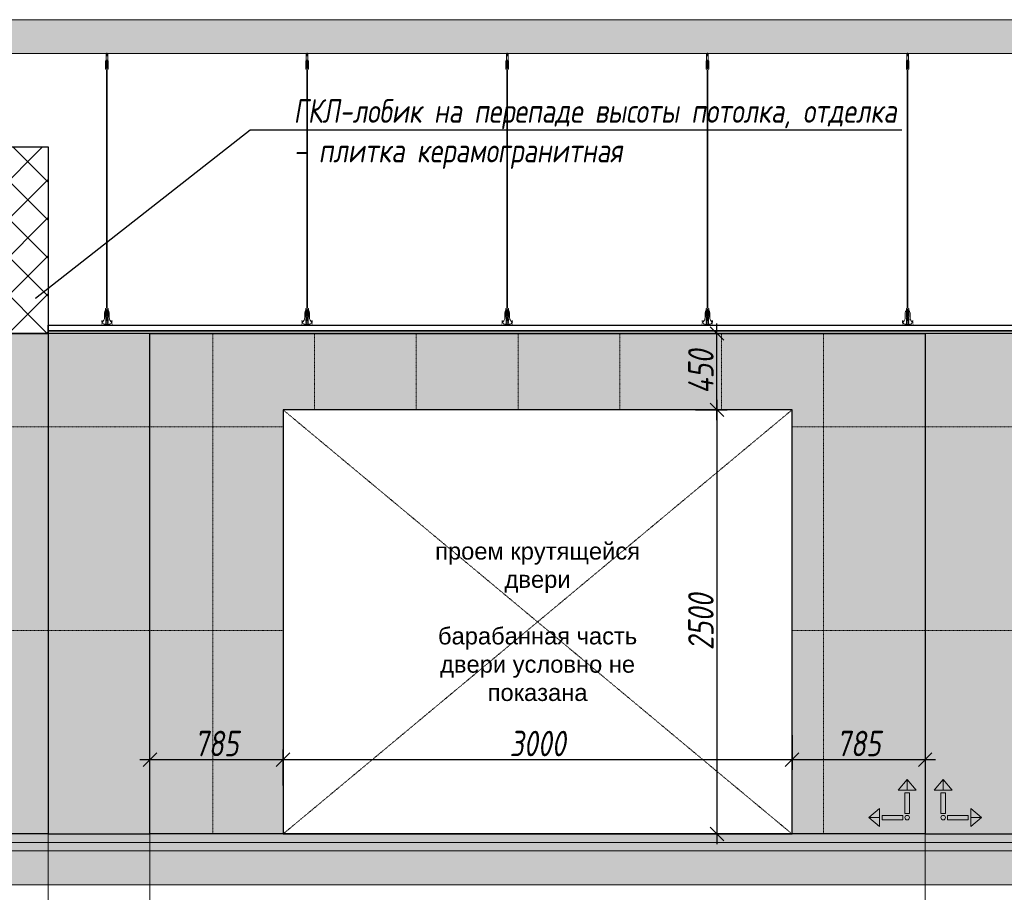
# Model space of a CAD drawing. Header units: millimetres. Extents: x -173851 to 481338, y -267897 to -21875.
# Tile 42 of 256: x -52021 to -46217, y -199290 to -194146. Entities that reach past the tile are written whole.
import ezdxf
from ezdxf import colors
from ezdxf.entities.mleader import LeaderData, LeaderLine
from ezdxf.math import Vec2, Vec3

# ---------------------------------------------------------------- set-up
doc = ezdxf.new("R2010")
doc.units = ezdxf.units.MM
doc.linetypes.add('( Hidden )', pattern=[0.375, 0.25, -0.125])
doc.linetypes.add('DASHDOT', pattern=[25.4, 12.7, -6.35, 0, -6.35])
doc.layers.get('Defpoints').update_dxf_attribs({"color": 31})
for name, color, linetype, lineweight in [('3_RC_Ceiling', 253, 'Continuous', 5), ('A-DETL-GENF', 7, 'Continuous', 5), ('meb', 26, 'Continuous', 15), ('wall_new', 152, 'Continuous', 30)]:
    doc.layers.add(name, color=color, linetype=linetype, lineweight=lineweight)
for name, color, linetype, lineweight, true_color in [('dim_per', 7, 'Continuous', 9, 0x172e00), ('dim_razv', 7, 'DASHDOT', 9, 0x0d1b0d), ('pol', 7, 'Continuous', 15, 0x55666d)]:
    doc.layers.add(name, color=color, linetype=linetype, lineweight=lineweight, true_color=true_color)
doc.styles.add('fl_iso paper', font='isocpeur.ttf', dxfattribs={"width": 0.8, "oblique": 10})
doc.styles.get("Standard").update_dxf_attribs({"font": 'arial.ttf'})
doc.dimstyles.new('In tre 1_50', dxfattribs={"dimtxt": 150, "dimasz": 80, "dimexe": 60, "dimexo": 10, "dimgap": 20, "dimtad": 1, "dimdec": 0, "dimrnd": 5, "dimzin": 0, "dimdsep": 46, "dimtxsty": 'fl_iso paper', "dimblk": 'OBLIQUE', "dimcen": 0, "dimdle": 60, "dimadec": 0, "dimazin": 0, "dimtfac": 1, "dimtdec": 0, "dimtofl": 0, "dimtmove": 1, "dimatfit": 1, "dimfxl": 40, "dimtolj": 1, "dimtzin": 0, "dimarcsym": 1})

# ---------------------------------------------------------------- blocks, each defined once
blk = doc.blocks.new('*U529')
at = {"layer": '3_RC_Ceiling', "ltscale": 20}
for p, q in [((490274.8, -64010.2), (490274.8, -64070.1)), ((490279.8, -64005.3), (490279.8, -64024.4)), ((490284.8, -64010.2), (490284.8, -64070.1)), ((490272.3, -64062.5), (490277.8, -64062.5)), ((490284.8, -64048.3), (490274.8, -64048.3)), ((490284.8, -64070.1), (490274.8, -64070.1)), ((490277.8, -64049.5), (490277.8, -64070.1)), ((490277.8, -64097.8), (490277.8, -64057.1)), ((490281.8, -64049.5), (490281.8, -64070.1)), ((490281.8, -64097.8), (490281.8, -64057)), ((490281.8, -64062.5), (490287.3, -64062.5)), ((490272.3, -64091), (490277.8, -64091)), ((490277.9, -65491.9), (490277.8, -64104.1)), ((490281.8, -64091), (490287.3, -64091)), ((490281.9, -65491.9), (490281.8, -64104.1)), ((490272.4, -65524.1), (490277.9, -65524.1)), ((490277.9, -65511.1), (490277.9, -65482.6)), ((490277.9, -65559.3), (490277.9, -65518.6)), ((490281.9, -65511.1), (490281.9, -65482.6)), ((490281.9, -65559.4), (490281.9, -65518.6)), ((490281.9, -65524.1), (490287.4, -65524.1)), ((490272.4, -65552.6), (490277.9, -65552.6)), ((490285.6, -65568.8), (490274.1, -65568.8)), ((490276.5, -65574.8), (490276.5, -65571.4)), ((490277.9, -65570.9), (490277, -65570.9)), ((490277.9, -65575.3), (490277, -65575.3)), ((490277.4, -65574.8), (490277.3, -65570.9)), ((490277.9, -65574.8), (490277.4, -65574.8)), ((490277.9, -65582.5), (490277.9, -65566.3)), ((490281.9, -65552.6), (490287.4, -65552.6)), ((490281.9, -65582.5), (490281.9, -65566.3)), ((490282.8, -65570.9), (490281.9, -65570.9)), ((490282.4, -65574.8), (490281.9, -65574.8)), ((490282.8, -65575.3), (490281.9, -65575.3)), ((490282.4, -65574.8), (490282.4, -65570.9)), ((490283.3, -65574.8), (490283.3, -65571.4)), ((490274.1, -65586.8), (490274.1, -65597.8)), ((490274.1, -65597.8), (490274.1, -65604.3)), ((490285.6, -65586.8), (490285.6, -65597.8)), ((490285.6, -65597.8), (490285.6, -65604.3))]:
    blk.add_line(p, q, dxfattribs=at)
at = {"layer": '3_RC_Ceiling', "ltscale": 20, "elevation": -5.1}
blk.add_lwpolyline([(490272.3, -64051.8), (490272.3, -64102.6, 0.311691), (490287.3, -64102.6), (490287.3, -64051.8, 0.333333)], format="xyb", close=True, dxfattribs=at)
at = {"layer": '3_RC_Ceiling', "ltscale": 20}
for points in [[(490282, -64057.5, 0.15158), (490281.9, -64057.1, 0.106977), (490281.4, -64056.6, 0.07462), (490280.7, -64056.3, 0.061287), (490279.9, -64056.2, 0.061287), (490279, -64056.3, 0.07462), (490278.3, -64056.6, 0.106977), (490277.8, -64057.1, 0.15158), (490277.7, -64057.5, 0.156429), (490277.8, -64058, 0.106977)], [(490282, -64057.5, -0.164855), (490281.8, -64058, -0.106977)], [(490282, -64097.3, -0.15158), (490281.9, -64097.7, -0.106977), (490281.4, -64098.2, -0.07462), (490280.7, -64098.5, -0.061287), (490279.9, -64098.6, -0.061287), (490279, -64098.5, -0.07462), (490278.3, -64098.2, -0.106977), (490277.8, -64097.7, -0.15158), (490277.7, -64097.3, -0.156429), (490277.8, -64096.8, -0.106977)], [(490281.8, -64096.8, -0.164855), (490282, -64097.3, -0.15158)], [(490287.4, -65524.7, -0.160742), (490293.9, -65538), (490293.9, -65568.4, 0.196304), (490301, -65585.9, -0.186577), (490301.9, -65587.9, 0.403263), (490303.4, -65589.3), (490303.4, -65589.3, 0.315299), (490304.8, -65588.4), (490305, -65587.7, -0.253979), (490306.1, -65586.8, -0.113914), (490306.5, -65586.8, -0.349227), (490307.7, -65588.2), (490307.7, -65590.4, -0.065543), (490307.5, -65591.7), (490306.1, -65596.9, -0.339454), (490296.4, -65604.3), (490263.3, -65604.3, -0.339454), (490253.6, -65596.9), (490252.2, -65591.7, -0.065543), (490252, -65590.4), (490252, -65588.2, -0.349227), (490253.2, -65586.8, -0.113914), (490253.6, -65586.8, -0.253979), (490254.7, -65587.7), (490254.9, -65588.4, 0.315299), (490256.4, -65589.3), (490256.4, -65589.3, 0.403263), (490257.9, -65587.9, -0.186577), (490258.7, -65585.9, 0.196304), (490265.9, -65568.4), (490265.9, -65538, -0.160742), (490272.4, -65524.7)], [(490282, -65519.1, 0.15158), (490281.9, -65518.6, 0.106977), (490281.4, -65518.2, 0.07462), (490280.7, -65517.9, 0.061287), (490279.9, -65517.8, 0.061287), (490279, -65517.9, 0.07462), (490278.3, -65518.2, 0.106977), (490277.8, -65518.6, 0.15158), (490277.7, -65519.1, 0.156429), (490277.9, -65519.6, 0.106977)], [(490282, -65519.1, -0.164855), (490281.9, -65519.6, -0.106977)], [(490282, -65558.9, -0.15158), (490281.9, -65559.3, -0.106977), (490281.4, -65559.8, -0.07462), (490280.7, -65560.1, -0.061287), (490279.9, -65560.2, -0.061287), (490279, -65560.1, -0.07462), (490278.3, -65559.8, -0.106977), (490277.8, -65559.3, -0.15158), (490277.7, -65558.9, -0.156429), (490277.9, -65558.4, -0.106977)], [(490281.9, -65558.4, -0.164855), (490282, -65558.9, -0.15158)], [(490285.6, -65588.8), (490286.4, -65588.8, 0.414214), (490286.9, -65588.3), (490286.9, -65587.3, 0.414214), (490286.4, -65586.8), (490273.4, -65586.8, 0.414214), (490272.9, -65587.3), (490272.9, -65588.3, 0.414214), (490273.4, -65588.8), (490274.1, -65588.8)], [(490285.6, -65595.8), (490286.4, -65595.8, -0.414214), (490286.9, -65596.3), (490286.9, -65597.3, -0.414214), (490286.4, -65597.8), (490273.4, -65597.8, -0.414214), (490272.9, -65597.3), (490272.9, -65596.3, -0.414214), (490273.4, -65595.8), (490274.1, -65595.8)], [(490285.6, -65604.3), (490285.6, -65605.3, -0.414214), (490282.6, -65608.3), (490277.1, -65608.3, -0.414214), (490274.1, -65605.3), (490274.1, -65604.3)]]:
    blk.add_lwpolyline(points, format="xyb", dxfattribs=at)
blk.add_lwpolyline([(490272.4, -65513.4), (490272.4, -65564.2, 0.311691), (490287.4, -65564.2), (490287.4, -65513.4, 0.333333)], format="xyb", close=True, dxfattribs=at)
at = {"layer": '3_RC_Ceiling', "ltscale": 20, "const_width": 2.22}
blk.add_lwpolyline([(490307.6, -65584.7, -1), (490312.1, -65584.7), (490312.1, -65586.3, -0.267949), (490311.4, -65587.5, 0.57735), (490311.4, -65589.9, -0.267949), (490312.1, -65591.1), (490312.1, -65593.7, -0.267949), (490311.4, -65594.9, 0.57735), (490311.4, -65597.3, -0.267949), (490312.1, -65598.5), (490312.1, -65601.2, -0.267949), (490311.4, -65602.4, 0.57735), (490311.4, -65604.8, -0.267949), (490312.1, -65606), (490312.1, -65608.8, -0.414214), (490310.7, -65610.2), (490304.5, -65610.2, -0.247529), (490303.3, -65609.6, 0.247529), (490302.2, -65609), (490298.3, -65609, 0.247529), (490297.1, -65609.6, -0.247529), (490296, -65610.2), (490282.3, -65610.2, -0.267949), (490281.1, -65609.5, 0.57735), (490278.7, -65609.5, -0.267949), (490277.5, -65610.2), (490263.7, -65610.2, -0.247529), (490262.6, -65609.6, 0.247529), (490261.4, -65609), (490257.6, -65609, 0.247529), (490256.4, -65609.6, -0.247529), (490255.3, -65610.2), (490249, -65610.2, -0.414214), (490247.6, -65608.8), (490247.6, -65606, -0.267949), (490248.3, -65604.8, 0.57735), (490248.3, -65602.4, -0.267949), (490247.6, -65601.2), (490247.6, -65598.5, -0.267949), (490248.3, -65597.3, 0.57735), (490248.3, -65594.9, -0.267949), (490247.6, -65593.7), (490247.6, -65591.1, -0.267949), (490248.3, -65589.9, 0.57735), (490248.3, -65587.5, -0.267949), (490247.6, -65586.3), (490247.6, -65584.7, -1), (490252.1, -65584.7, -1)], format="xyb", dxfattribs=at)
at = {"layer": '3_RC_Ceiling', "ltscale": 20, "flags": 128}
blk.add_lwpolyline([(490285.6, -65586.8, -0.414214), (490286.1, -65586.3), (490286.6, -65586.3), (490286.6, -65573.3), (490286.1, -65573.3, -0.414214), (490285.6, -65572.8), (490285.6, -65567.9), (490274.1, -65567.9), (490274.1, -65572.8, -0.414214), (490273.6, -65573.3), (490273.1, -65573.3), (490273.1, -65586.3), (490273.6, -65586.3, -0.414214), (490274.1, -65586.8)], format="xyb", dxfattribs=at)
at = {"layer": '3_RC_Ceiling', "ltscale": 20}
for centre in [(490279.8, -64066.3), (490279.8, -64086.3), (490279.9, -65527.8), (490279.9, -65547.8)]:
    blk.add_circle(centre, 1.6, dxfattribs=at)
for centre, radius, start, end in [((490279.8, -64076.3), 2.8, 131.81165, 228.19115), ((490279.8, -64076.3), 2.8, 131.81165, 228.19115), ((490279.8, -64076.3), 2.8, 48.19102, 131.81165), ((490279.8, -64076.3), 2.8, 311.81178, 48.19102), ((490279.8, -64076.3), 2.8, 228.19115, 311.81178), ((490277, -65571.4), 0.5, 90.0014, 180.0014), ((490277, -65574.8), 0.5, 180.0014, 270.0014), ((490279.9, -65537.8), 2.8, 131.81165, 228.19115), ((490279.9, -65537.8), 2.8, 131.81165, 228.19115), ((490278.4, -65582.5), 0.531, 180.0014, 219.64067), ((490279.9, -65537.8), 2.8, 48.19102, 131.81165), ((490279.9, -65537.8), 2.8, 228.19115, 311.81178), ((490279.1, -65581.9), 1.44, 219.64067, 243.43635), ((490279.6, -65581), 2.48, 243.43635, 258.30048), ((490279.9, -65579.5), 3.99, 258.30048, 270.0014), ((490279.9, -65579.5), 3.99, 270.0014, 281.70232), ((490280.2, -65581), 2.48, 281.70232, 296.56645), ((490280.6, -65581.9), 1.44, 296.56645, 320.36213), ((490279.9, -65537.8), 2.8, 311.81178, 48.19102), ((490281.3, -65582.5), 0.531, 320.36213, 0.0014), ((490282.8, -65571.4), 0.5, 0.0014, 90.0014), ((490282.8, -65574.8), 0.5, 270.0014, 0.0014)]:
    blk.add_arc(centre, radius, start, end, dxfattribs=at)
blk = doc.blocks.new('*U527')
at = {"layer": '3_RC_Ceiling'}
blk.add_blockref('*U529', (-490279.9, 64607.6, 2.5), dxfattribs=at)
blk = doc.blocks.new('*U528')
at = {"color": 0, "linetype": 'ByBlock', "lineweight": -2, "transparency": 16777216}
for p in [(0, 0), (1180, 0), (2360, 0), (3540, 0), (4720, 0)]:
    blk.add_blockref('*U527', p, dxfattribs=at)
blk = doc.blocks.new('*U549')
at = {"layer": 'dim_razv', "color": 253, "ltscale": 0.3, "transparency": 33554687}
blk.add_lwpolyline([(0, -1475), (0, 1475)], dxfattribs=at)
blk = doc.blocks.new('*U550')
at = {"layer": 'dim_razv', "color": 0, "linetype": 'ByBlock', "lineweight": -2, "transparency": 16777216}
blk.add_blockref('*U549', (0, 0), dxfattribs=at)
blk = doc.blocks.new('*U563')
at = {"layer": 'dim_razv', "color": 253, "ltscale": 0.3, "transparency": 33554687}
blk.add_lwpolyline([(0, -1475), (0, 1475)], dxfattribs=at)
blk = doc.blocks.new('*U564')
at = {"layer": 'dim_razv', "color": 0, "linetype": 'ByBlock', "lineweight": -2, "transparency": 16777216}
blk.add_blockref('*U563', (0, 0), dxfattribs=at)
blk = doc.blocks.new('_Oblique')
at = {"color": 0, "linetype": 'ByBlock', "lineweight": -2}
blk.add_line((-0.5, -0.5), (0.5, 0.5), dxfattribs=at)
blk = doc.blocks.new('*D591')
at = {"layer": 'Defpoints', "color": 0, "linetype": 'ByBlock', "transparency": 16777216}
for p in [(-50468.2, -198508.2), (-51253.3, -198671.2), (-50468.2, -198671.2)]:
    blk.add_point(p, dxfattribs=at)
at = {"layer": 'dim_razv', "color": 0, "linetype": 'ByBlock', "lineweight": -2, "transparency": 16777216}
for p, q in [((-51253.3, -198661.2), (-51253.3, -198448.2)), ((-50468.2, -198661.2), (-50468.2, -198448.2)), ((-51313.3, -198508.2), (-50408.2, -198508.2))]:
    blk.add_line(p, q, dxfattribs=at)
at = {"layer": 'dim_razv', "color": 0, "linetype": 'ByBlock', "lineweight": -2, "transparency": 16777216, "xscale": 80, "yscale": 80, "zscale": 80, "rotation": 180}
blk.add_blockref('_Oblique', (-51253.3, -198508.2), dxfattribs=at)
at = {"layer": 'dim_razv', "color": 0, "linetype": 'ByBlock', "lineweight": -2, "transparency": 16777216, "xscale": 80, "yscale": 80, "zscale": 80}
blk.add_blockref('_Oblique', (-50468.2, -198508.2), dxfattribs=at)
at = {"layer": 'dim_razv', "color": 0, "linetype": 'ByBlock', "transparency": 16777216, "insert": (-50860.7, -198413.2), "char_height": 150, "attachment_point": 5, "style": 'fl_iso paper'}
blk.add_mtext('\\A1;785', dxfattribs=at)
blk = doc.blocks.new('*D592')
at = {"layer": 'Defpoints', "color": 0, "linetype": 'ByBlock', "transparency": 16777216}
for p in [(-47468.3, -198353.8), (-47468.3, -198508.2), (-50468.2, -198671.2)]:
    blk.add_point(p, dxfattribs=at)
at = {"layer": 'dim_razv', "color": 0, "linetype": 'ByBlock', "lineweight": -2, "transparency": 16777216}
for p, q in [((-47468.3, -198363.8), (-47468.3, -198568.2)), ((-50468.2, -198661.2), (-50468.2, -198448.2)), ((-50528.2, -198508.2), (-47408.3, -198508.2))]:
    blk.add_line(p, q, dxfattribs=at)
at = {"layer": 'dim_razv', "color": 0, "linetype": 'ByBlock', "lineweight": -2, "transparency": 16777216, "xscale": 80, "yscale": 80, "zscale": 80, "rotation": 180}
blk.add_blockref('_Oblique', (-50468.2, -198508.2), dxfattribs=at)
at = {"layer": 'dim_razv', "color": 0, "linetype": 'ByBlock', "lineweight": -2, "transparency": 16777216, "xscale": 80, "yscale": 80, "zscale": 80}
blk.add_blockref('_Oblique', (-47468.3, -198508.2), dxfattribs=at)
at = {"layer": 'dim_razv', "color": 0, "linetype": 'ByBlock', "transparency": 16777216, "insert": (-48968.2, -198413.2), "char_height": 150, "attachment_point": 5, "style": 'fl_iso paper'}
blk.add_mtext('\\A1;3000', dxfattribs=at)
blk = doc.blocks.new('*D593')
at = {"layer": 'Defpoints', "color": 0, "linetype": 'ByBlock', "transparency": 16777216}
for p in [(-47468.3, -198353.8), (-46683.3, -198336.6), (-46683.3, -198508.2)]:
    blk.add_point(p, dxfattribs=at)
at = {"layer": 'dim_razv', "color": 0, "linetype": 'ByBlock', "lineweight": -2, "transparency": 16777216}
for p, q in [((-47468.3, -198363.8), (-47468.3, -198568.2)), ((-46683.3, -198346.6), (-46683.3, -198568.2)), ((-47528.3, -198508.2), (-46623.3, -198508.2))]:
    blk.add_line(p, q, dxfattribs=at)
at = {"layer": 'dim_razv', "color": 0, "linetype": 'ByBlock', "lineweight": -2, "transparency": 16777216, "xscale": 80, "yscale": 80, "zscale": 80, "rotation": 180}
blk.add_blockref('_Oblique', (-47468.3, -198508.2), dxfattribs=at)
at = {"layer": 'dim_razv', "color": 0, "linetype": 'ByBlock', "lineweight": -2, "transparency": 16777216, "xscale": 80, "yscale": 80, "zscale": 80}
blk.add_blockref('_Oblique', (-46683.3, -198508.2), dxfattribs=at)
at = {"layer": 'dim_razv', "color": 0, "linetype": 'ByBlock', "transparency": 16777216, "insert": (-47075.8, -198413.2), "char_height": 150, "attachment_point": 5, "style": 'fl_iso paper'}
blk.add_mtext('\\A1;785', dxfattribs=at)
blk = doc.blocks.new('*D594')
at = {"layer": 'Defpoints', "color": 0, "linetype": 'ByBlock', "transparency": 16777216}
for p in [(-48048, -196446.3), (-48048, -198946.3), (-47910.7, -198946.3)]:
    blk.add_point(p, dxfattribs=at)
at = {"layer": 'dim_razv', "color": 0, "linetype": 'ByBlock', "lineweight": -2, "transparency": 16777216}
for p, q in [((-47910.7, -196386.3), (-47910.7, -199006.3)), ((-48038, -196446.3), (-47850.7, -196446.3)), ((-48038, -198946.3), (-47850.7, -198946.3))]:
    blk.add_line(p, q, dxfattribs=at)
at = {"layer": 'dim_razv', "color": 0, "linetype": 'ByBlock', "lineweight": -2, "transparency": 16777216, "xscale": 80, "yscale": 80, "zscale": 80}
for p, rotation in [((-47910.7, -196446.3), 90), ((-47910.7, -198946.3), 270)]:
    blk.add_blockref('_Oblique', p, dxfattribs=dict(at, rotation=rotation))
at = {"layer": 'dim_razv', "color": 0, "linetype": 'ByBlock', "transparency": 16777216, "insert": (-48005.7, -197696.3), "char_height": 150, "attachment_point": 5, "rotation": 90, "style": 'fl_iso paper'}
blk.add_mtext('\\A1;2500', dxfattribs=at)
blk = doc.blocks.new('*D595')
at = {"layer": 'Defpoints', "color": 0, "linetype": 'ByBlock', "transparency": 16777216}
for p in [(-48048, -195996.3), (-47910.7, -195996.3), (-48048, -196446.3)]:
    blk.add_point(p, dxfattribs=at)
at = {"layer": 'dim_razv', "color": 0, "linetype": 'ByBlock', "lineweight": -2, "transparency": 16777216}
for p, q in [((-47910.7, -196506.3), (-47910.7, -195936.3)), ((-48038, -195996.3), (-47850.7, -195996.3)), ((-48038, -196446.3), (-47850.7, -196446.3))]:
    blk.add_line(p, q, dxfattribs=at)
at = {"layer": 'dim_razv', "color": 0, "linetype": 'ByBlock', "lineweight": -2, "transparency": 16777216, "xscale": 80, "yscale": 80, "zscale": 80}
for p, rotation in [((-47910.7, -195996.3), 90), ((-47910.7, -196446.3), 270)]:
    blk.add_blockref('_Oblique', p, dxfattribs=dict(at, rotation=rotation))
at = {"layer": 'dim_razv', "color": 0, "linetype": 'ByBlock', "transparency": 16777216, "insert": (-48005.7, -196221.3), "char_height": 150, "attachment_point": 5, "rotation": 90, "style": 'fl_iso paper'}
blk.add_mtext('\\A1;450', dxfattribs=at)
blk = doc.blocks.new('1')
at = {"layer": 'pol', "linetype": 'ByBlock'}
h = blk.add_hatch(color=1, dxfattribs=at)
h.paths.add_polyline_path([(35776.4, 73135.4), (35803.1, 73135.4), (35803.1, 73259), (35776.4, 73259)])
h.paths.add_polyline_path([(35789.8, 73274.6), (35843.2, 73274.6), (35789.8, 73338.2)])
h.paths.add_polyline_path([(35789.8, 73274.6), (35736.3, 73274.6), (35789.8, 73338.2)])
edge = h.paths.add_edge_path()
edge.add_arc((35789.8, 73110.5), 13.4, 0, 360)
h = blk.add_hatch(color=1, dxfattribs=at)
h.paths.add_polyline_path([(35813.3, 73097.1), (35813.3, 73123.9), (35936.9, 73123.9), (35936.9, 73097.1)])
h.paths.add_polyline_path([(35952.5, 73110.5), (35952.5, 73164), (36016.1, 73110.5)])
h.paths.add_polyline_path([(35952.5, 73110.5), (35952.5, 73057), (36016.1, 73110.5)])
at = {"layer": 'pol', "color": 1, "linetype": 'ByBlock'}
for points in [[(35789.8, 73274.6), (35736.3, 73274.6), (35789.8, 73338.2), (35789.8, 73274.6)], [(35789.8, 73274.6), (35843.2, 73274.6), (35789.8, 73338.2), (35789.8, 73274.6)], [(35952.5, 73110.5), (35952.5, 73164), (36016.1, 73110.5), (35952.5, 73110.5)], [(35952.5, 73110.5), (35952.5, 73057), (36016.1, 73110.5), (35952.5, 73110.5)]]:
    blk.add_lwpolyline(points, dxfattribs=at)
for points in [[(35776.4, 73135.4), (35803.1, 73135.4), (35803.1, 73259), (35776.4, 73259)], [(35813.3, 73097.1), (35813.3, 73123.9), (35936.9, 73123.9), (35936.9, 73097.1)]]:
    blk.add_lwpolyline(points, close=True, dxfattribs=at)
blk.add_circle((35789.8, 73110.5), 13.4, dxfattribs=at)

msp = doc.modelspace()

# ---------------------------------------------------------------- hatches: boundary and pattern name
at = {"layer": 'A-DETL-GENF'}
h = msp.add_hatch(dxfattribs=at)
h.set_pattern_fill('ANSI35', color=256, scale=20, style=0)
h.set_pattern_definition([(45, (-175209.13, -201985.72), (-89.80256, 89.80256), []), (45, (-175119.33, -201985.72), (-89.80256, 89.80256), [158.75, -31.75, 0, -31.75])])
h.paths.add_polyline_path([(-55134.9, -194346.3), (-10520.5, -194346.3), (-10520.5, -194146.3), (-55134.9, -194146.3)])
h = msp.add_hatch(dxfattribs=at)
h.set_pattern_fill('AR-CONC', color=256, style=0)
h.set_pattern_definition([(50, (-175209.13, -206787.55), (182.18467, -15.93909), [19.05, -209.55]), (355, (-175209.13, -206787.55), (-35.24342, 191.05685), [15.24, -167.64058]), (100.45144, (-175193.95, -206788.88), (146.94125, 175.11775), [16.19, -178.09024]), (46.1842, (-175209.13, -206736.75), (271.07904, -42.04233), [28.575, -314.325]), (96.63556, (-175186.54, -206740.25), (237.40413, 247.42612), [24.285, -267.1356]), (351.18415, (-175209.13, -206736.75), (237.40413, 247.42612), [22.85997, -251.45973]), (21, (-175183.73, -206749.45), (151.61439, -102.2652), [19.05, -209.55]), (326, (-175183.73, -206749.45), (61.80203, 184.18797), [15.24, -167.64]), (71.45144, (-175171.1, -206757.97), (213.41642, 81.92277), [16.19, -178.08994]), (37.5, (-175209.13, -206787.55), (3.088603, 84.55504), [0, -165.608, 0, -170.18, 0, -168.275]), (7.5, (-175209.13, -206787.55), (66.819663, 100.180575), [0, -97.028, 0, -161.798, 0, -64.135]), (327.5, (-175265.77, -206787.55), (135.590595, -5.728744), [0, -63.5, 0, -198.12, 0, -262.89]), (317.5, (-175291.17, -206787.55), (148.12918, 25.42649), [0, -82.55, 0, -131.572, 0, -186.69])])
h.paths.add_polyline_path([(-55134.9, -198996.3), (-10520.5, -198996.3), (-10520.5, -198946.3), (-55134.9, -198946.3)])
h = msp.add_hatch(dxfattribs=at)
h.set_pattern_fill('ANSI35', color=256, scale=10, style=0)
h.set_pattern_definition([(45, (-175209.13, -206787.55), (-44.90128, 44.90128), []), (45, (-175164.23, -206787.55), (-44.90128, 44.90128), [79.375, -15.875, 0, -15.875])])
h.paths.add_polyline_path([(-10520.5, -199046.3), (-55134.9, -199046.3), (-55134.9, -198996.3), (-10520.5, -198996.3)])
h = msp.add_hatch(dxfattribs=at)
h.set_pattern_fill('ANSI35', color=256, scale=20, style=0)
h.set_pattern_definition([(45, (-175209.13, -206787.55), (-89.80256, 89.80256), []), (45, (-175119.33, -206787.55), (-89.80256, 89.80256), [158.75, -31.75, 0, -31.75])])
h.paths.add_polyline_path([(-55134.9, -199246.3), (-10520.5, -199246.3), (-10520.5, -199046.3), (-55134.9, -199046.3)])
at = {"layer": 'dim_razv', "true_color": 0xffffff, "transparency": 33554687}
h = msp.add_hatch(dxfattribs=at)
h.set_pattern_fill('AR-SAND', scale=3, angle=315)
h.paths.add_polyline_path([(-50468.2, -198946.3), (-47468.3, -198946.3), (-47468.3, -196446.3), (-50468.2, -196446.3)], flags=17)
h.paths.add_polyline_path([(-51253.3, -195996.3), (-46683.3, -195996.3), (-46683.3, -198946.3), (-51253.3, -198946.3)])
h.paths.add_polyline_path([(-51853.3, -198946.3), (-51253.3, -198946.3), (-51253.3, -195996.3), (-51853.3, -195996.3)])
h.paths.add_polyline_path([(-52203.3, -195996.3), (-51853.3, -195996.3), (-51853.3, -198946.3), (-52203.3, -198946.3)])
h.paths.add_polyline_path([(-52603.3, -198946.3), (-52203.3, -198946.3), (-52203.3, -194996.3), (-52603.3, -194996.3)])
h.paths.add_polyline_path([(-54053.3, -194996.3), (-52603.3, -194996.3), (-52603.3, -198946.3), (-54053.3, -198946.3)])
h.paths.add_polyline_path([(-54653.3, -198946.3), (-54053.3, -198946.3), (-54053.3, -194996.3), (-54653.3, -194996.3)])
h.paths.add_polyline_path([(-35893.3, -196666.3), (-33933.3, -196666.3), (-33933.3, -198946.3), (-35893.3, -198946.3)], flags=16)
h.paths.add_polyline_path([(-38763.3, -195996.3), (-32863.3, -195996.3), (-32863.3, -198946.3), (-38763.3, -198946.3)])
h.paths.add_polyline_path([(-39963.3, -198946.3), (-38763.3, -198946.3), (-38763.3, -195996.3), (-39963.3, -195996.3)])
h.paths.add_polyline_path([(-40463.6, -195996.3), (-39963.3, -195996.3), (-39963.3, -198946.3), (-40463.6, -198946.3)])
h.paths.add_polyline_path([(-41333.6, -195996.3), (-40463.6, -195996.3), (-40463.6, -198946.3), (-41333.6, -198946.3)])
h.paths.add_polyline_path([(-46683.3, -198946.3), (-41333.6, -198946.3), (-41333.6, -195996.3), (-46683.3, -195996.3)])
h.paths.add_polyline_path([(-31243.3, -196666.3), (-30383.3, -196666.3), (-30383.3, -198946.3), (-31243.3, -198946.3)], flags=16)
h.paths.add_polyline_path([(-32863.3, -198946.3), (-30363.3, -198946.3), (-30363.3, -195996.3), (-32863.3, -195996.3)])
at = {"layer": 'wall_new', "linetype": 'ByBlock', "lineweight": 5}
h = msp.add_hatch(dxfattribs=at)
h.set_pattern_fill('ANSI37', color=256, scale=50)
h.paths.add_polyline_path([(-51853.3, -195996.3), (-52203.3, -195996.3), (-52203.3, -194896.3), (-51853.3, -194896.3)])
h.paths.add_polyline_path([(-20063.3, -195996.3), (-20413.3, -195996.3), (-20413.3, -194896.3), (-20063.3, -194896.3)])

# ---------------------------------------------------------------- linework, layer by layer
at = {"lineweight": 13}
for points in [[(-55134.9, -194346.3), (-10520.5, -194346.3), (-10520.5, -194146.3), (-55134.9, -194146.3)], [(-55134.9, -198996.3), (-10520.5, -198996.3), (-10520.5, -198946.3), (-55134.9, -198946.3)], [(-10520.5, -199046.3), (-55134.9, -199046.3), (-55134.9, -198996.3), (-10520.5, -198996.3)], [(-55134.9, -199246.3), (-10520.5, -199246.3), (-10520.5, -199046.3), (-55134.9, -199046.3)]]:
    msp.add_lwpolyline(points, close=True, dxfattribs=at)
at = {"linetype": 'ByBlock'}
for points in [[(-51853.3, -195996.3), (-52203.3, -195996.3), (-52203.3, -194896.3), (-51853.3, -194896.3)], [(-52203.3, -195996.3), (-51853.3, -195996.3), (-51853.3, -198946.3), (-52203.3, -198946.3)], [(-51853.3, -195946.3), (-20413.3, -195946.3), (-20413.3, -195981.3), (-51853.3, -195981.3)], [(-20413.3, -195996.3), (-51853.3, -195996.3), (-51853.3, -195981.3), (-20413.3, -195981.3)], [(-51853.3, -198946.3), (-51253.3, -198946.3), (-51253.3, -195996.3), (-51853.3, -195996.3)], [(-51253.3, -195996.3), (-46683.3, -195996.3), (-46683.3, -198946.3), (-51253.3, -198946.3)], [(-46683.3, -198946.3), (-41333.6, -198946.3), (-41333.6, -195996.3), (-46683.3, -195996.3)], [(-50468.2, -198946.3), (-47468.3, -198946.3), (-47468.3, -196446.3), (-50468.2, -196446.3)]]:
    msp.add_lwpolyline(points, close=True, dxfattribs=at)
at = {"color": 253, "linetype": '( Hidden )', "lineweight": 13, "ltscale": 15}
for points in [[(-50468.2, -196446.3), (-47468.3, -198946.3)], [(-50468.2, -198946.3), (-47468.3, -196446.3)]]:
    msp.add_lwpolyline(points, dxfattribs=at)
at = {"layer": 'dim_razv', "color": 253, "ltscale": 0.3, "transparency": 33554687}
for points in [[(-50283.3, -196446.3), (-50283.3, -195996.3)], [(-49683.3, -196446.3), (-49683.3, -195996.3)], [(-49083.3, -196446.3), (-49083.3, -195996.3)], [(-48483.3, -196446.3), (-48483.3, -195996.3)], [(-47883.3, -196446.3), (-47883.3, -195996.3)], [(-54653.3, -196546.3), (-50468.2, -196546.3)], [(-47468.3, -196546.3), (-15614.1, -196546.3)], [(-54653.3, -197746.3), (-50468.2, -197746.3)], [(-47468.3, -197746.3), (-35893.3, -197746.3)]]:
    msp.add_lwpolyline(points, dxfattribs=at)
at = {"layer": 'meb', "color": 10}
for points in [[(-51853.3, -198839), (-51853.3, -200143.3)], [(-51253.3, -198839), (-51253.3, -200143.3)], [(-46683.3, -198839), (-46683.3, -200143.3)]]:
    msp.add_lwpolyline(points, dxfattribs=at)

# ---------------------------------------------------------------- block references
at = {"linetype": 'ByBlock'}
msp.add_blockref('*U528', (-51506.9, -194943.7, -2.5), dxfattribs=at)
at = {"linetype": 'ByBlock', "yscale": 0.9938708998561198}
for p, xscale, zscale, rotation in [((25872.9, -234420.3), 0.9938708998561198, 0.9938708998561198, 89.99999999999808), ((-119239.5, -234420.3), -0.9938708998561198, 0.9938708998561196, 270.0000000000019)]:
    msp.add_blockref('1', p, dxfattribs=dict(at, xscale=xscale, zscale=zscale, rotation=rotation))
at = {"layer": 'dim_razv', "linetype": 'ByBlock'}
for name, p in [('*U564', (-50883.3, -197471.3)), ('*U550', (-47283.3, -197471.3))]:
    msp.add_blockref(name, p, dxfattribs=at)

# ---------------------------------------------------------------- texts
at = {"color": 253, "linetype": '( Hidden )', "lineweight": 13, "ltscale": 15, "insert": (-48968.2, -197696.3), "char_height": 100, "attachment_point": 5}
msp.add_mtext_dynamic_manual_height_columns('проем крутящейся двери\\P\\Pбарабанная часть двери условно не показана', width=1534.499, gutter_width=12.5, heights=[0], dxfattribs=at)

# ---------------------------------------------------------------- dimensions: what is measured, and where the dimension line sits
at = {"layer": 'dim_razv', "linetype": 'ByBlock'}
for base, p2, picture, middle in [((-47910.7, -195996.3), (-48048, -195996.3), '*D595', (-48005.7, -196221.3)), ((-47910.7, -198946.3), (-48048, -198946.3), '*D594', (-48005.7, -197696.3))]:
    dim = msp.add_linear_dim(base=base, p1=(-48048, -196446.3), p2=p2, angle=90, dimstyle='In tre 1_50', dxfattribs=at)
    dim.commit()
    dim.dimension.update_dxf_attribs({"geometry": picture, "text_midpoint": middle})
for base, p1, p2, picture, middle in [((-50468.2, -198508.2), (-51253.3, -198671.2), (-50468.2, -198671.2), '*D591', (-50860.7, -198413.2)), ((-47468.3, -198508.2), (-50468.2, -198671.2), (-47468.3, -198353.8), '*D592', (-48968.2, -198413.2)), ((-46683.3, -198508.2), (-47468.3, -198353.8), (-46683.3, -198336.6), '*D593', (-47075.8, -198413.2))]:
    dim = msp.add_linear_dim(base=base, p1=p1, p2=p2, dimstyle='In tre 1_50', dxfattribs=at)
    dim.commit()
    dim.dimension.update_dxf_attribs({"geometry": picture, "text_midpoint": middle})

# ---------------------------------------------------------------- leaders
at = {"layer": 'dim_per', "linetype": 'ByBlock'}
ml = msp.add_multileader_mtext('Standard', dxfattribs=at)
ml.set_content('ГКЛ-лобик на перепаде высоты потолка, отделка - плитка керамогранитная ', color=256, style='fl_iso paper')
ml.set_leader_properties()
ml.build(insert=Vec2(0, 0))
ml.multileader.update_dxf_attribs({"text_left_attachment_type": 6, "text_right_attachment_type": 6, "dogleg_length": 252.8})
ctx = ml.context
ctx.base_point, ctx.char_height, ctx.plane_origin = Vec3(-50408.8, -194796.3), 140, Vec3(-57500.4, -192841.2)
ctx.left_attachment, ctx.right_attachment = 6, 6
notes = []
notes.append((ctx, [(1, (1, 1, 0), (-50661.6, -194796.3), (1, 0), 252.8, [(0, [(-51930.8, -195790.9)], 0, [])])]))
ctx.mtext.insert, ctx.mtext.width, ctx.mtext.flow_direction = Vec3(-50406.8, -194614.3), 3549.865, 5
ml = msp.add_multileader_mtext('Standard', dxfattribs=at)
ml.set_content('Отделка стен - плитка керамогранитная\\Pрисунок под камень, размер - 600 х1200мм', color=256, style='fl_iso paper')
ml.set_leader_properties()
ml.build(insert=Vec2(0, 0))
ml.multileader.update_dxf_attribs({"text_left_attachment_type": 6, "text_right_attachment_type": 6, "dogleg_length": 252.8})
ctx = ml.context
ctx.base_point, ctx.char_height, ctx.plane_origin = Vec3(-53157.9, -200797.7), 140, Vec3(-56480.8, -198467.7)
ctx.left_attachment, ctx.right_attachment, ctx.text_align_type = 6, 6, 2
notes.append((ctx, [(0, (1, 1, 0), (-53410.6, -200797.7), (1, 0), 252.8, [(0, [(-53634.7, -198559.2)], 0, [])])]))
ctx.mtext.insert, ctx.mtext.alignment, ctx.mtext.flow_direction = Vec3(-49984.9, -200615.7), 3, 5
for ctx, leaders in notes:
    for number, flags, end, landing, length, lines in leaders:
        leader = LeaderData()
        leader.index, (leader.has_last_leader_line, leader.has_dogleg_vector, leader.attachment_direction) = number, flags
        leader.last_leader_point, leader.dogleg_vector, leader.dogleg_length = Vec3(end), Vec3(landing), length
        for number, points, colour, breaks in lines:
            line = LeaderLine()
            line.index, line.vertices, line.color, line.breaks = number, Vec3.list(points), colors.encode_raw_color(colour), breaks
            leader.lines.append(line)
        ctx.leaders.append(leader)

doc.saveas('drawing.dxf')
